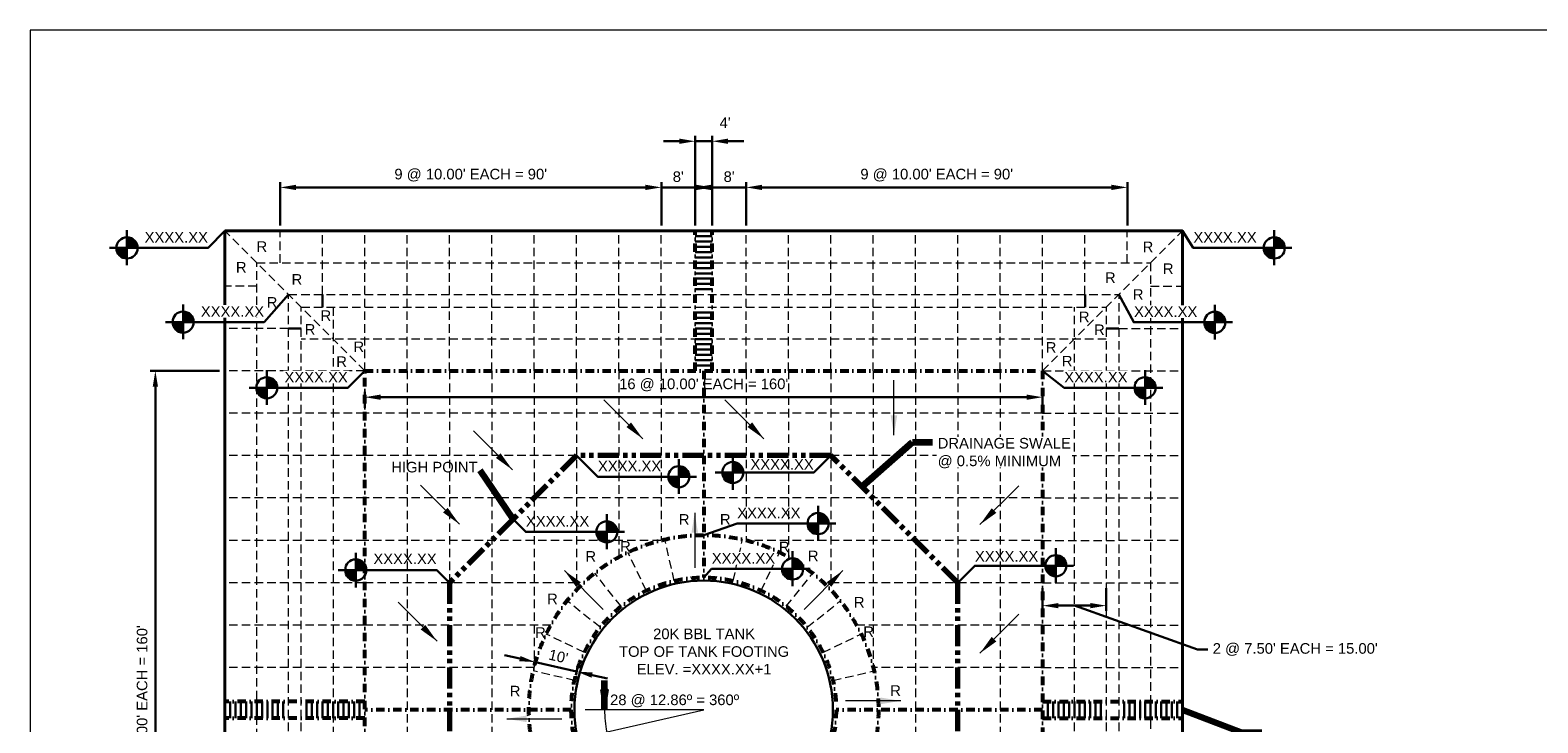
# Model space of a CAD drawing. Header units: inches. Extents: x -3399 to 3801, y -2299 to 2621.
# Tile 2 of 3: x -3399 to 872, y 660 to 2621. Entities that reach past the tile are written whole.
import ezdxf
from ezdxf.enums import TextEntityAlignment as Align

# ---------------------------------------------------------------- set-up
doc = ezdxf.new("R2010")
doc.units = ezdxf.units.IN
doc.header["$MEASUREMENT"] = 0
for name, pattern in [('( Dashdot )', [12.012, 6, -3, 0.012, -3]), ('( Dashed )', [9, 6, -3]), ('( Phantom )', [30, 15, -3, 3, -3, 3, -3])]:
    doc.linetypes.add(name, pattern=pattern)
doc.layers.get('DefPoints').update_dxf_attribs({"lineweight": 0})
for name, color, linetype, lineweight in [('C-BLDG-OTLN', 2, 'Continuous', 70), ('C-DTCH-CNTR', 1, '( Phantom )', 0), ('C-FUEL-TANK', 2, 'Continuous', 30), ('C-JNTS-CNTT', 4, '( Dashed )', 30), ('C-JNTS-EXPJ', 27, '( Dashdot )', 30), ('C-SITE-STRS', 5, 'Continuous', 30), ('C-STRM-FLOW', 5, 'Continuous', 30), ('G-ANNO-DIMS', 2, 'Continuous', 0), ('G-ANNO-NOTE', 4, 'Continuous', 30), ('G-ANNO-SYMB', 5, 'Continuous', 30)]:
    doc.layers.add(name, color=color, linetype=linetype, lineweight=lineweight)
doc.layers.add('G-ANNO-NPLT', color=2, linetype='Continuous', lineweight=0, plot=False)
doc.styles.add("AEC_AC_23CivDims-CC_1_20'", font='arial.ttf', dxfattribs={"height": 30})
doc.styles.add("AEC_AC_55Text-LeftTop_1_20'", font='arial.ttf', dxfattribs={"height": 30})
doc.styles.add('Style-Arial', font='arial.ttf')
doc.styles.add('TEXT', font='romans.shx', dxfattribs={"width": 0.8})
doc.dimstyles.new("AEC_AC_23_Civ-Dims_20'", dxfattribs={"dimtxt": 30, "dimasz": 45, "dimexe": 15, "dimexo": 15, "dimgap": 15, "dimtad": 1, "dimlfac": 0.083333, "dimzin": 15, "dimdsep": 46, "dimtxsty": "AEC_AC_23CivDims-CC_1_20'", "dimcen": 0.09, "dimclrd": 256, "dimclre": 256, "dimazin": 2, "dimtfac": 1, "dimtmove": 1, "dimatfit": 3, "dimfxl": 1, "dimfrac": 1, "dimtolj": 1, "dimtzin": 15, "dimlwd": 30, "dimlwe": 30, "dimarcsym": 0})
doc.dimstyles.new('USACE ARROW DIM SET', dxfattribs={"dimtxt": 30, "dimasz": 56.4, "dimexe": 15, "dimexo": 15, "dimgap": 15, "dimtad": 1, "dimzin": 15, "dimdsep": 46, "dimtxsty": 'TEXT', "dimcen": 1.08, "dimclrd": 256, "dimclre": 256, "dimazin": 2, "dimtfac": 1, "dimtmove": 1, "dimatfit": 3, "dimfxl": 1, "dimfrac": 1, "dimtzin": 15, "dimlwd": 0, "dimlwe": -1, "dimarcsym": 0})

# ---------------------------------------------------------------- blocks, each defined once
blk = doc.blocks.new('*U108')
at = {"layer": 'C-SITE-STRS'}
for p, q in [((-183, 24, 0), (-183, -24, 0)), ((-168, 24, 0), (-168, -24, 0)), ((-153, 24, 0), (-153, -24, 0)), ((-138, 24, 0), (-138, -24, 0)), ((-123, 24, 0), (-123, -24, 0)), ((-108, 24, 0), (-108, -24, 0)), ((-93, 24, 0), (-93, -24, 0)), ((-78, 24, 0), (-78, -24, 0)), ((-63, 24, 0), (-63, -24, 0)), ((-48, 24, 0), (-48, -24, 0)), ((-33, 24, 0), (-33, -24, 0)), ((33, 24, 0), (33, -24, 0)), ((48, 24, 0), (48, -24, 0)), ((63, 24, 0), (63, -24, 0)), ((78, 24, 0), (78, -24, 0)), ((93, 24, 0), (93, -24, 0)), ((108, 24, 0), (108, -24, 0)), ((123, 24, 0), (123, -24, 0)), ((138, 24, 0), (138, -24, 0)), ((153, 24, 0), (153, -24, 0)), ((168, 24, 0), (168, -24, 0)), ((183, 24, 0), (183, -24, 0))]:
    blk.add_line(p, q, dxfattribs=at)
blk = doc.blocks.new('*D118')
at = {"layer": 'DefPoints', "color": 0, "transparency": 16777216}
for p in [(-531.1, 1056.3), (-351.1, 1056.3), (-351.1, 991.3)]:
    blk.add_point(p, dxfattribs=at)
at = {"layer": 'G-ANNO-NOTE', "lineweight": 30, "transparency": 16777216}
for p, q in [((-531.1, 1041.3), (-531.1, 976.3)), ((-351.1, 1041.3), (-351.1, 976.3)), ((-486.1, 991.3), (-396.1, 991.3)), ((-441.1, 991.3), (-92.7, 867.2)), ((-92.7, 867.2), (-62.7, 867.2))]:
    blk.add_line(p, q, dxfattribs=at)
at = {"layer": 'G-ANNO-NOTE', "transparency": 16777216}
for points in [[(-486.1, 998.8), (-486.1, 983.8), (-531.1, 991.3)], [(-396.1, 998.8), (-396.1, 983.8), (-351.1, 991.3)]]:
    blk.add_solid(points, dxfattribs=at)
at = {"layer": 'G-ANNO-NOTE', "color": 0, "transparency": 16777216, "insert": (184.5, 867.2), "char_height": 30, "attachment_point": 5, "style": "AEC_AC_23CivDims-CC_1_20'"}
blk.add_mtext("\\A1;2 @ 7.50' EACH = 15.00'", dxfattribs=at)
blk = doc.blocks.new('*D117')
at = {"layer": 'DefPoints', "color": 0, "transparency": 16777216}
for p in [(-531.1, 1581.6), (-2451.1, 1536.3), (-531.1, 1536.3)]:
    blk.add_point(p, dxfattribs=at)
at = {"layer": 'G-ANNO-DIMS', "lineweight": 30, "transparency": 16777216}
for p, q in [((-2451.1, 1551.3), (-2451.1, 1596.6)), ((-2406.1, 1581.6), (-576.1, 1581.6)), ((-531.1, 1551.3), (-531.1, 1596.6))]:
    blk.add_line(p, q, dxfattribs=at)
at = {"layer": 'G-ANNO-DIMS', "transparency": 16777216}
for points in [[(-2406.1, 1589.1), (-2406.1, 1574.1), (-2451.1, 1581.6)], [(-576.1, 1589.1), (-576.1, 1574.1), (-531.1, 1581.6)]]:
    blk.add_solid(points, dxfattribs=at)
at = {"layer": 'G-ANNO-DIMS', "color": 0, "lineweight": 30, "transparency": 16777216, "insert": (-1491.1, 1616.3), "char_height": 30, "attachment_point": 5, "style": "AEC_AC_23CivDims-CC_1_20'"}
blk.add_mtext("\\A1;16 @ 10.00' EACH = 160'", dxfattribs=at)
blk = doc.blocks.new('*D122')
at = {"layer": 'DefPoints', "color": 0, "transparency": 16777216}
for p in [(-2847.4, 1656.3), (-3044.3, -263.7), (-2847.4, -263.7)]:
    blk.add_point(p, dxfattribs=at)
at = {"layer": 'G-ANNO-DIMS', "lineweight": 30, "transparency": 16777216}
for p, q in [((-2862.4, 1656.3), (-3059.3, 1656.3)), ((-3044.3, 1611.3), (-3044.3, -218.7)), ((-2862.4, -263.7), (-3059.3, -263.7))]:
    blk.add_line(p, q, dxfattribs=at)
at = {"layer": 'G-ANNO-DIMS', "transparency": 16777216}
for points in [[(-3051.8, 1611.3), (-3036.8, 1611.3), (-3044.3, 1656.3)], [(-3051.8, -218.7), (-3036.8, -218.7), (-3044.3, -263.7)]]:
    blk.add_solid(points, dxfattribs=at)
at = {"layer": 'G-ANNO-DIMS', "color": 0, "lineweight": 30, "transparency": 16777216, "insert": (-3079, 696.3), "char_height": 30, "attachment_point": 5, "rotation": 90, "style": "AEC_AC_23CivDims-CC_1_20'"}
blk.add_mtext("\\A1;16 @ 10.00' EACH = 160'", dxfattribs=at)
blk = doc.blocks.new('*D124')
at = {"layer": 'DefPoints', "color": 0, "transparency": 16777216}
for p in [(-1973.7, 806.4), (-1856.7, 779.7), (-1851, 804.7)]:
    blk.add_point(p, dxfattribs=at)
at = {"layer": 'G-ANNO-DIMS', "lineweight": 30, "transparency": 16777216}
for p, q in [((-2011.9, 841.4), (-2055.8, 851.4)), ((-1970.4, 821), (-1964.7, 846)), ((-1968, 831.4), (-1851, 804.7)), ((-1853.4, 794.3), (-1847.7, 819.3)), ((-1807.2, 794.7), (-1763.3, 784.7))]:
    blk.add_line(p, q, dxfattribs=at)
at = {"layer": 'G-ANNO-DIMS', "transparency": 16777216}
for points in [[(-2010.2, 848.7), (-2013.6, 834.1), (-1968, 831.4)], [(-1805.5, 802), (-1808.8, 787.4), (-1851, 804.7)]]:
    blk.add_solid(points, dxfattribs=at)
at = {"layer": 'G-ANNO-DIMS', "color": 0, "lineweight": 30, "transparency": 16777216, "insert": (-1902.8, 847.6), "char_height": 30, "attachment_point": 5, "rotation": 347.1428, "style": "AEC_AC_23CivDims-CC_1_20'"}
blk.add_mtext("\\A1;10'", dxfattribs=at)
blk = doc.blocks.new('*D116')
at = {"layer": 'DefPoints', "color": 0, "transparency": 16777216}
for p in [(-1611.1, 2175.6), (-2691.1, 2052.3), (-1611.1, 2052.3)]:
    blk.add_point(p, dxfattribs=at)
at = {"layer": 'G-ANNO-DIMS', "lineweight": 30, "transparency": 16777216}
for p, q in [((-2691.1, 2067.3), (-2691.1, 2190.6)), ((-1611.1, 2067.3), (-1611.1, 2190.6)), ((-2646.1, 2175.6), (-1656.1, 2175.6))]:
    blk.add_line(p, q, dxfattribs=at)
at = {"layer": 'G-ANNO-DIMS', "transparency": 16777216}
for points in [[(-2646.1, 2183.1), (-2646.1, 2168.1), (-2691.1, 2175.6)], [(-1656.1, 2183.1), (-1656.1, 2168.1), (-1611.1, 2175.6)]]:
    blk.add_solid(points, dxfattribs=at)
at = {"layer": 'G-ANNO-DIMS', "color": 0, "lineweight": 30, "transparency": 16777216, "insert": (-2151.1, 2210.3), "char_height": 30, "attachment_point": 5, "style": "AEC_AC_23CivDims-CC_1_20'"}
blk.add_mtext("\\A1;9 @ 10.00' EACH = 90'", dxfattribs=at)
blk = doc.blocks.new('*D113')
at = {"layer": 'DefPoints', "color": 0, "transparency": 16777216}
for p in [(-1515.1, 2175.6), (-1611.1, 2052.5), (-1515.1, 2052.3)]:
    blk.add_point(p, dxfattribs=at)
at = {"layer": 'G-ANNO-DIMS', "lineweight": 30, "transparency": 16777216}
for p, q in [((-1611.1, 2067.5), (-1611.1, 2190.6)), ((-1515.1, 2067.3), (-1515.1, 2190.6)), ((-1656.1, 2175.6), (-1701.1, 2175.6)), ((-1611.1, 2175.6), (-1515.1, 2175.6)), ((-1470.1, 2175.6), (-1425.1, 2175.6))]:
    blk.add_line(p, q, dxfattribs=at)
at = {"layer": 'G-ANNO-DIMS', "transparency": 16777216}
for points in [[(-1656.1, 2183.1), (-1656.1, 2168.1), (-1611.1, 2175.6)], [(-1470.1, 2183.1), (-1470.1, 2168.1), (-1515.1, 2175.6)]]:
    blk.add_solid(points, dxfattribs=at)
at = {"layer": 'G-ANNO-DIMS', "color": 0, "lineweight": 30, "transparency": 16777216, "insert": (-1563.1, 2205.9), "char_height": 30, "attachment_point": 5, "style": "AEC_AC_23CivDims-CC_1_20'"}
blk.add_mtext("\\A1;8'", dxfattribs=at)
blk = doc.blocks.new('*D112')
at = {"layer": 'DefPoints', "color": 0, "transparency": 16777216}
for p in [(-1467.1, 2306.3), (-1515.1, 2052.3), (-1467.1, 2052.3)]:
    blk.add_point(p, dxfattribs=at)
at = {"layer": 'G-ANNO-DIMS', "lineweight": 30, "transparency": 16777216}
for p, q in [((-1560.1, 2306.3), (-1605.1, 2306.3)), ((-1515.1, 2067.3), (-1515.1, 2321.3)), ((-1515.1, 2306.3), (-1467.1, 2306.3)), ((-1467.1, 2067.3), (-1467.1, 2321.3)), ((-1422.1, 2306.3), (-1377.1, 2306.3))]:
    blk.add_line(p, q, dxfattribs=at)
at = {"layer": 'G-ANNO-DIMS', "transparency": 16777216}
for points in [[(-1560.1, 2313.8), (-1560.1, 2298.8), (-1515.1, 2306.3)], [(-1422.1, 2313.8), (-1422.1, 2298.8), (-1467.1, 2306.3)]]:
    blk.add_solid(points, dxfattribs=at)
at = {"layer": 'G-ANNO-DIMS', "color": 0, "lineweight": 30, "transparency": 16777216, "insert": (-1430.4, 2358.8), "char_height": 30, "attachment_point": 5, "style": "AEC_AC_23CivDims-CC_1_20'"}
blk.add_mtext("\\A1;4'", dxfattribs=at)
blk = doc.blocks.new('*D114')
at = {"layer": 'DefPoints', "color": 0, "transparency": 16777216}
for p in [(-1371.1, 2175.6), (-1467.1, 2052.3), (-1371.1, 2052.5)]:
    blk.add_point(p, dxfattribs=at)
at = {"layer": 'G-ANNO-DIMS', "lineweight": 30, "transparency": 16777216}
for p, q in [((-1467.1, 2067.3), (-1467.1, 2190.6)), ((-1371.1, 2067.5), (-1371.1, 2190.6)), ((-1512.1, 2175.6), (-1557.1, 2175.6)), ((-1467.1, 2175.6), (-1371.1, 2175.6)), ((-1326.1, 2175.6), (-1281.1, 2175.6))]:
    blk.add_line(p, q, dxfattribs=at)
at = {"layer": 'G-ANNO-DIMS', "transparency": 16777216}
for points in [[(-1512.1, 2183.1), (-1512.1, 2168.1), (-1467.1, 2175.6)], [(-1326.1, 2183.1), (-1326.1, 2168.1), (-1371.1, 2175.6)]]:
    blk.add_solid(points, dxfattribs=at)
at = {"layer": 'G-ANNO-DIMS', "color": 0, "lineweight": 30, "transparency": 16777216, "insert": (-1419.1, 2205.9), "char_height": 30, "attachment_point": 5, "style": "AEC_AC_23CivDims-CC_1_20'"}
blk.add_mtext("\\A1;8'", dxfattribs=at)
blk = doc.blocks.new('*D115')
at = {"layer": 'DefPoints', "color": 0, "transparency": 16777216}
for p in [(-291.1, 2175.6), (-1371.1, 2052.5), (-291.1, 2052.5)]:
    blk.add_point(p, dxfattribs=at)
at = {"layer": 'G-ANNO-DIMS', "lineweight": 30, "transparency": 16777216}
for p, q in [((-1371.1, 2067.5), (-1371.1, 2190.6)), ((-291.1, 2067.5), (-291.1, 2190.6)), ((-1326.1, 2175.6), (-336.1, 2175.6))]:
    blk.add_line(p, q, dxfattribs=at)
at = {"layer": 'G-ANNO-DIMS', "transparency": 16777216}
for points in [[(-1326.1, 2183.1), (-1326.1, 2168.1), (-1371.1, 2175.6)], [(-336.1, 2183.1), (-336.1, 2168.1), (-291.1, 2175.6)]]:
    blk.add_solid(points, dxfattribs=at)
at = {"layer": 'G-ANNO-DIMS', "color": 0, "lineweight": 30, "transparency": 16777216, "insert": (-831.1, 2210.3), "char_height": 30, "attachment_point": 5, "style": "AEC_AC_23CivDims-CC_1_20'"}
blk.add_mtext("\\A1;9 @ 10.00' EACH = 90'", dxfattribs=at)
blk = doc.blocks.new('TARGET')
for p, q in [((0, -0.4165), (0, 0.4165)), ((0.40625, 0), (-0.4165, 0)), ((0.24975, -0.0135), (-0.24975, 0.01375)), ((0.24875, -0.0265), (-0.24875, 0.02675)), ((0.247, -0.0395), (-0.247, 0.03975)), ((0.2445, -0.05225), (-0.2445, 0.0525)), ((0.2415, -0.065), (-0.2415, 0.06525)), ((0.23775, -0.0775), (-0.23775, 0.07775)), ((0.23325, -0.08975), (-0.23325, 0.09)), ((0.22825, -0.10175), (-0.22825, 0.102)), ((0.2225, -0.1135), (-0.2225, 0.11375)), ((0.21625, -0.125), (-0.21625, 0.12525)), ((0.2095, -0.13625), (-0.2095, 0.1365)), ((0.202, -0.147), (-0.202, 0.14725)), ((0.194, -0.15725), (-0.194, 0.1575)), ((0.1855, -0.16725), (-0.1855, 0.1675)), ((0.1765, -0.17675), (-0.1765, 0.177)), ((0.167, -0.18575), (-0.167, 0.186)), ((0.157, -0.19425), (-0.157, 0.1945)), ((0.1465, -0.20225), (-0.1465, 0.2025)), ((0.13575, -0.20975), (-0.13575, 0.21)), ((0.1245, -0.2165), (-0.1245, 0.21675)), ((0.113, -0.22275), (-0.113, 0.223)), ((0.10125, -0.22825), (-0.10125, 0.2285)), ((0.08925, -0.23325), (-0.08925, 0.2335)), ((0.077, -0.2375), (-0.077, 0.23775)), ((0.0645, -0.24125), (-0.0645, 0.2415)), ((0.05175, -0.24425), (-0.05175, 0.2445)), ((0.039, -0.24675), (-0.039, 0.247)), ((0.026, -0.2485), (-0.026, 0.24875)), ((0.013, -0.2495), (-0.013, 0.24975))]:
    blk.add_line(p, q)
blk.add_circle((-0.00012, 0.00005), 0.25)
blk = doc.blocks.new('*U109')
at = {"layer": 'G-ANNO-DIMS'}
for points in [[(-162.3, 30.3), (-171.7, 86.7), (-152.9, 86.7)], [(-153, -89.5), (-156.4, -32.4), (-134.7, -85.3)]]:
    blk.add_hatch(color=0, dxfattribs=at).paths.add_polyline_path(points)
at = {"layer": 'G-ANNO-DIMS', "flags": 128}
blk.add_lwpolyline([(-209.2, -44.5), (118.4, 30.3), (-217.6, 30.3)], dxfattribs=at)
at = {"layer": 'G-ANNO-DIMS'}
blk.add_arc((173.7, 30.3), 336, 180, 190.7579, dxfattribs=at)
at = {"layer": 'G-ANNO-DIMS', "lineweight": 30}
for points in [[(-162.3, 30.3), (-152.9, 86.7), (-171.7, 86.7)], [(-156.4, -32.4), (-153, -89.5), (-134.7, -85.3)]]:
    blk.add_3dface(points, dxfattribs=at)
at = {"layer": 'G-ANNO-DIMS', "insert": (36, 55.7), "char_height": 30, "attachment_point": 5, "style": 'Style-Arial'}
blk.add_mtext('28 @ 12.86º = 360º', dxfattribs=at)
at = {"layer": 'G-ANNO-DIMS', "lineweight": 30}
for points in [[(-162.3, 30.3), (-162.3, 113.8)], [(-156.4, -32.4), (-137.8, -113.8)]]:
    blk.add_leader(points, dimstyle='USACE ARROW DIM SET', override={"dimtxsty": 'Style-Arial', "dimclrd": 0, "dimldrblk": 'None', "dimlwd": 65534}, dxfattribs=at)

msp = doc.modelspace()

# ---------------------------------------------------------------- linework, layer by layer
at = {"layer": 'C-BLDG-OTLN', "lineweight": 40}
msp.add_3dface([(-2847.129, 2052.277, 66.892), (-135.129, 2052.277, 66.892), (-135.129, -659.723, 66.892), (-2847.129, -659.723, 66.892)], dxfattribs=at)
at = {"layer": 'C-DTCH-CNTR', "lineweight": 70, "ltscale": 4, "elevation": 66.892}
msp.add_lwpolyline([(-771.129, 36.277), (-771.129, 1056.277), (-1131.129, 1416.277), (-1851.129, 1416.277), (-2031.129, 1236.277), (-2031.129, 1236.277)], dxfattribs=at)
at = {"layer": 'C-DTCH-CNTR', "lineweight": 70, "ltscale": 4}
msp.add_polyline3d([(-2031.129, 1236.277, 66.892), (-2211.129, 1056.277, 66.892), (-2211.129, 336.277, 66.892), (-1851.129, -23.723, 66.892), (-831.129, -23.723, 126.892)], dxfattribs=at)
at = {"layer": 'C-FUEL-TANK'}
msp.add_circle((-1491.129, 696.277, 66.892), 366, dxfattribs=at)
at = {"layer": 'C-JNTS-CNTT', "lineweight": 0, "ltscale": 4}
for p, q in [((-2451.129, 1656.277, 66.892), (-2847.129, 2052.277, 66.892)), ((-2691.129, 1962.277, 66.892), (-2691.129, 2052.505, 66.892)), ((-2571.129, 1872.505, 66.892), (-2571.129, 2052.505, 66.892)), ((-2451.129, 1872.505, 66.892), (-2451.129, 2052.505, 66.892)), ((-2331.129, 1872.505, 66.892), (-2331.129, 2052.505, 66.892)), ((-2211.129, 1872.505, 66.892), (-2211.129, 2052.505, 66.892)), ((-2091.129, 1872.505, 66.892), (-2091.129, 2052.505, 66.892)), ((-1971.129, 1872.505, 66.892), (-1971.129, 2052.505, 66.892)), ((-1851.129, 1872.505, 66.892), (-1851.129, 2052.505, 66.892)), ((-1731.129, 1872.505, 66.892), (-1731.129, 2052.505, 66.892)), ((-1611.129, 1872.505, 66.892), (-1611.129, 2052.505, 66.892)), ((-1371.129, 1872.505, 66.892), (-1371.129, 2052.505, 66.892)), ((-1251.129, 1872.505, 66.892), (-1251.129, 2052.505, 66.892)), ((-1131.129, 1872.505, 66.892), (-1131.129, 2052.505, 66.892)), ((-1011.129, 1872.505, 66.892), (-1011.129, 2052.505, 66.892)), ((-891.129, 1872.505, 66.892), (-891.129, 2052.505, 66.892)), ((-771.129, 1872.505, 66.892), (-771.129, 2052.505, 66.892)), ((-651.129, 1872.505, 66.892), (-651.129, 2052.505, 66.892)), ((-531.129, 1872.505, 66.892), (-531.129, 2052.505, 66.892)), ((-531.129, 1656.277, 66.892), (-135.129, 2052.277, 66.892)), ((-411.129, 1872.505, 66.892), (-411.129, 2052.505, 66.892)), ((-291.129, 1962.277, 66.892), (-291.129, 2052.505, 66.892)), ((-2757.129, -569.723, 66.892), (-2757.129, 1962.277, 66.892)), ((-2757.129, 1962.277, 66.892), (-225.129, 1962.277, 66.892)), ((-225.129, 1962.277, 66.892), (-225.129, -569.723, 66.892)), ((-2757.129, 1896.277, 66.892), (-2847.357, 1896.277, 66.892)), ((-225.129, 1896.391, 66.892), (-135.014, 1896.391, 66.892)), ((-2451.129, 1836.277, 66.892), (-2451.129, 1872.277, 66.892)), ((-2331.129, 1836.277, 66.892), (-2331.129, 1872.277, 66.892)), ((-2211.129, 1836.277, 66.892), (-2211.129, 1872.277, 66.892)), ((-2091.129, 1836.277, 66.892), (-2091.129, 1872.277, 66.892)), ((-1971.129, 1836.277, 66.892), (-1971.129, 1872.277, 66.892)), ((-1851.129, 1836.277, 66.892), (-1851.129, 1872.277, 66.892)), ((-1731.129, 1836.277, 66.892), (-1731.129, 1872.277, 66.892)), ((-1611.129, 1836.277, 66.892), (-1611.129, 1872.277, 66.892)), ((-1371.129, 1836.277, 66.892), (-1371.129, 1872.277, 66.892)), ((-1251.129, 1836.277, 66.892), (-1251.129, 1872.277, 66.892)), ((-1131.129, 1836.277, 66.892), (-1131.129, 1872.277, 66.892)), ((-1011.129, 1836.277, 66.892), (-1011.129, 1872.277, 66.892)), ((-891.129, 1836.277, 66.892), (-891.129, 1872.277, 66.892)), ((-771.129, 1836.277, 66.892), (-771.129, 1872.277, 66.892)), ((-651.129, 1836.277, 66.892), (-651.129, 1872.277, 66.892)), ((-531.129, 1836.277, 66.892), (-531.129, 1872.277, 66.892)), ((-2541.129, 1836.277, 66.892), (-2541.129, -443.723, 66.892)), ((-2451.129, 1656.277, 66.892), (-2451.129, 1836.277, 66.892)), ((-2331.129, 1656.277, 66.892), (-2331.129, 1836.277, 66.892)), ((-2211.129, 1656.277, 66.892), (-2211.129, 1836.277, 66.892)), ((-2091.129, 1656.277, 66.892), (-2091.129, 1836.277, 66.892)), ((-1971.129, 1656.277, 66.892), (-1971.129, 1836.277, 66.892)), ((-1851.129, 1656.277, 66.892), (-1851.129, 1836.277, 66.892)), ((-1731.129, 1656.277, 66.892), (-1731.129, 1836.277, 66.892)), ((-1611.129, 1656.277, 66.892), (-1611.129, 1836.277, 66.892)), ((-1371.129, 1656.277, 66.892), (-1371.129, 1836.277, 66.892)), ((-1251.129, 1656.277, 66.892), (-1251.129, 1836.277, 66.892)), ((-1131.129, 1656.277, 66.892), (-1131.129, 1836.277, 66.892)), ((-1011.129, 1656.277, 66.892), (-1011.129, 1836.277, 66.892)), ((-891.129, 1656.277, 66.892), (-891.129, 1836.277, 66.892)), ((-771.129, 1656.277, 66.892), (-771.129, 1836.277, 66.892)), ((-651.129, 1656.277, 66.892), (-651.129, 1836.277, 66.892)), ((-531.129, 1656.277, 66.892), (-531.129, 1836.277, 66.892)), ((-441.129, -443.723, 66.892), (-441.129, 1836.277, 66.892)), ((-2667.357, 1776.277, 66.892), (-2847.357, 1776.277, 66.892)), ((-315.014, 1776.391, 66.892), (-135.014, 1776.391, 66.892)), ((-351.129, 1746.277, 66.892), (-2631.129, 1746.277, 66.892)), ((-2667.357, 1656.277, 66.892), (-2847.357, 1656.277, 66.892)), ((-2631.129, 1656.277, 66.892), (-2667.129, 1656.277, 66.892)), ((-2451.129, 1656.277, 66.892), (-2631.129, 1656.277, 66.892)), ((-2331.129, 1656.277, 66.892), (-2331.129, -263.723, 66.892)), ((-2211.129, 1656.277, 66.892), (-2211.129, 1056.277, 66.892)), ((-2091.129, 1656.277, 66.892), (-2091.129, -263.723, 66.892)), ((-1971.129, 1656.277, 66.892), (-1971.129, 817.211, 66.892)), ((-1851.129, 1656.277, 66.892), (-1851.129, 1056.277, 66.892)), ((-1731.129, 1656.277, 66.892), (-1731.129, 1129.203, 66.892)), ((-1611.129, 1656.277, 66.892), (-1611.129, 1176.511, 66.892)), ((-1371.129, 1656.277, 66.892), (-1371.129, 1176.511, 66.892)), ((-1251.129, 1656.277, 66.892), (-1251.129, 1129.203, 66.892)), ((-1131.129, 1656.277, 66.892), (-1131.129, 1056.277, 66.892)), ((-1011.129, 1656.277, 66.892), (-1011.129, 817.211, 66.892)), ((-891.129, 1656.277, 66.892), (-891.129, -263.723, 66.892)), ((-771.129, 1656.277, 66.892), (-771.129, 1056.277, 66.892)), ((-651.129, 1656.277, 66.892), (-651.129, -263.723, 66.892)), ((-531.129, 1656.277, 66.892), (-351.129, 1656.277, 66.892)), ((-351.129, 1656.277, 66.892), (-315.129, 1656.277, 66.892)), ((-315.014, 1656.391, 66.892), (-135.014, 1656.391, 66.892)), ((-2667.357, 1536.277, 66.892), (-2847.357, 1536.277, 66.892)), ((-2631.129, 1536.277, 66.892), (-2667.129, 1536.277, 66.892)), ((-2451.129, 1536.277, 66.892), (-2631.129, 1536.277, 66.892)), ((-531.129, 1536.277, 66.892), (-2451.129, 1536.277, 66.892)), ((-531.129, 1536.277, 66.892), (-351.129, 1536.277, 66.892)), ((-351.129, 1536.277, 66.892), (-315.129, 1536.277, 66.892)), ((-315.014, 1536.391, 66.892), (-135.014, 1536.391, 66.892)), ((-2667.357, 1416.277, 66.892), (-2847.357, 1416.277, 66.892)), ((-2631.129, 1416.277, 66.892), (-2667.129, 1416.277, 66.892)), ((-2451.129, 1416.277, 66.892), (-2631.129, 1416.277, 66.892)), ((-531.129, 1416.277, 66.892), (-1131.129, 1416.277, 66.892)), ((-531.129, 1416.277, 66.892), (-351.129, 1416.277, 66.892)), ((-351.129, 1416.277, 66.892), (-315.129, 1416.277, 66.892)), ((-315.014, 1416.391, 66.892), (-135.014, 1416.391, 66.892)), ((-2667.357, 1296.277, 66.892), (-2847.357, 1296.277, 66.892)), ((-2631.129, 1296.277, 66.892), (-2667.129, 1296.277, 66.892)), ((-2451.129, 1296.277, 66.892), (-2631.129, 1296.277, 66.892)), ((-531.129, 1296.277, 66.892), (-2451.129, 1296.277, 66.892)), ((-531.129, 1296.277, 66.892), (-351.129, 1296.277, 66.892)), ((-351.129, 1296.277, 66.892), (-315.129, 1296.277, 66.892)), ((-315.014, 1296.391, 66.892), (-135.014, 1296.391, 66.892)), ((-2667.357, 1176.277, 66.892), (-2847.357, 1176.277, 66.892)), ((-2631.129, 1176.277, 66.892), (-2667.129, 1176.277, 66.892)), ((-2451.129, 1176.277, 66.892), (-2631.129, 1176.277, 66.892)), ((-1612.062, 1176.277, 66.892), (-2451.129, 1176.277, 66.892)), ((-1574.574, 1061.875, 66.892), (-1601.276, 1178.866, 66.892)), ((-1407.683, 1061.875, 66.892), (-1380.98, 1178.866, 66.892)), ((-531.129, 1176.277, 66.892), (-1370.195, 1176.277, 66.892)), ((-531.129, 1176.277, 66.892), (-351.129, 1176.277, 66.892)), ((-351.129, 1176.277, 66.892), (-315.129, 1176.277, 66.892)), ((-315.014, 1176.391, 66.892), (-135.014, 1176.391, 66.892)), ((-1653.835, 1034.14, 66.892), (-1705.901, 1142.257, 66.892)), ((-1328.422, 1034.14, 66.892), (-1276.356, 1142.256, 66.892)), ((-1724.937, 989.464, 66.892), (-1799.756, 1083.284, 66.892)), ((-1257.32, 989.463, 66.892), (-1182.501, 1083.283, 66.892)), ((-2667.357, 1056.277, 66.892), (-2847.357, 1056.277, 66.892)), ((-2631.129, 1056.277, 66.892), (-2667.129, 1056.277, 66.892)), ((-2451.129, 1056.277, 66.892), (-2631.129, 1056.277, 66.892)), ((-1851.129, 1056.277, 66.892), (-2451.129, 1056.277, 66.892)), ((-1841.146, 1046.295, 66.892), (-1851.129, 1056.277, 66.892)), ((-1141.111, 1046.295, 66.892), (-1131.129, 1056.277, 66.892)), ((-531.129, 1056.277, 66.892), (-1131.129, 1056.277, 66.892)), ((-531.129, 1056.277, 66.892), (-351.129, 1056.277, 66.892)), ((-351.129, 1056.277, 66.892), (-315.129, 1056.277, 66.892)), ((-315.014, 1056.391, 66.892), (-135.014, 1056.391, 66.892)), ((-1784.315, 930.086, 66.892), (-1878.135, 1004.905, 66.892)), ((-1197.942, 930.085, 66.892), (-1104.122, 1004.904, 66.892)), ((-2667.357, 936.277, 66.892), (-2847.357, 936.277, 66.892)), ((-2631.129, 936.277, 66.892), (-2667.129, 936.277, 66.892)), ((-2451.129, 936.277, 66.892), (-2631.129, 936.277, 66.892)), ((-1924.055, 936.277, 66.892), (-2451.129, 936.277, 66.892)), ((-1828.992, 858.984, 66.892), (-1937.108, 911.05, 66.892)), ((-1153.265, 858.983, 66.892), (-1045.149, 911.049, 66.892)), ((-531.129, 936.277, 66.892), (-1058.202, 936.277, 66.892)), ((-531.129, 936.277, 66.892), (-351.129, 936.277, 66.892)), ((-351.129, 936.277, 66.892), (-315.129, 936.277, 66.892)), ((-315.014, 936.391, 66.892), (-135.014, 936.391, 66.892)), ((-2667.357, 816.277, 66.892), (-2847.357, 816.277, 66.892)), ((-2631.129, 816.277, 66.892), (-2667.129, 816.277, 66.892)), ((-2451.129, 816.277, 66.892), (-2631.129, 816.277, 66.892)), ((-1971.363, 816.277, 66.892), (-2451.129, 816.277, 66.892)), ((-531.129, 816.277, 66.892), (-1010.894, 816.277, 66.892)), ((-531.129, 816.277, 66.892), (-351.129, 816.277, 66.892)), ((-351.129, 816.277, 66.892), (-315.129, 816.277, 66.892)), ((-315.014, 816.391, 66.892), (-135.014, 816.391, 66.892)), ((-1856.726, 779.723, 66.892), (-1973.718, 806.425, 66.892)), ((-1125.531, 779.722, 66.892), (-1008.539, 806.424, 66.892))]:
    msp.add_line(p, q, dxfattribs=at)
at = {"layer": 'C-JNTS-CNTT', "lineweight": 18, "ltscale": 4}
msp.add_line((-1851.129, 1416.277, 66.892), (-2451.129, 1416.277, 66.892), dxfattribs=at)
at = {"layer": 'C-JNTS-CNTT', "lineweight": 0, "ltscale": 4}
for points in [[(-2667.129, 1872.277, 66.892), (-315.129, 1872.277, 66.892), (-315.129, -479.723, 66.892), (-2667.129, -479.723, 66.892)], [(-2631.129, 1836.277, 66.892), (-351.129, 1836.277, 66.892), (-351.129, -443.723, 66.892), (-2631.129, -443.723, 66.892)]]:
    msp.add_3dface(points, dxfattribs=at)
at = {"layer": 'C-JNTS-EXPJ', "lineweight": 53, "ltscale": 4}
for p, q in [((-1515.129, 1656.277, 66.892), (-1515.129, 2052.277, 66.892)), ((-1467.129, 1656.277, 66.892), (-1467.129, 2052.277, 66.892)), ((-2451.129, 1656.277, 66.892), (-531.129, 1656.277, 66.892)), ((-2451.129, -263.723, 66.892), (-2451.129, 1656.277, 66.892)), ((-1491.129, 1656.277, 66.892), (-1491.129, 1071.277, 66.892)), ((-531.129, 1656.277, 66.892), (-531.129, -263.723, 66.892)), ((-2451.129, 720.277, 66.892), (-2847.129, 720.277, 66.892)), ((-1866.129, 696.277, 66.892), (-2451.129, 696.277, 66.892)), ((-531.129, 696.277, 66.892), (-1116.129, 696.277, 66.892)), ((-531.129, 720.277, 66.892), (-135.129, 720.277, 66.892)), ((-2451.129, 672.277, 66.892), (-2847.129, 672.277, 66.892)), ((-531.129, 672.277, 66.892), (-135.129, 672.277, 66.892))]:
    msp.add_line(p, q, dxfattribs=at)
for radius in [495, 375]:
    msp.add_circle((-1491.129, 696.277, 66.892), radius, dxfattribs=at)
at = {"layer": 'G-ANNO-NOTE', "elevation": 106733.452, "flags": 128}
for points in [[(-2847.129, 2052.277), (-2895.129, 2004.277), (-3074.717, 2004.277)], [(-135.129, 2052.277), (-104.417, 2004.277), (75.172, 2004.277)], [(-2667.129, 1872.277), (-2736.136, 1794.196), (-2915.724, 1794.196)], [(-315.129, 1872.277), (-272.876, 1793.571), (-93.287, 1793.571)], [(-2451.129, 1656.277), (-2499.129, 1608.277), (-2678.717, 1608.277)], [(-531.129, 1656.277), (-470.491, 1608.277), (-290.902, 1608.277)], [(-1851.129, 1416.277), (-1791.129, 1356.277), (-1611.54, 1356.277)], [(-1131.129, 1416.277), (-1179.129, 1368.277), (-1358.717, 1368.277)], [(-2031.129, 1236.277), (-1995.129, 1200.277), (-1815.54, 1200.277)], [(-1491.129, 1191.277), (-1396.664, 1223.72), (-1217.076, 1223.72)], [(-2211.129, 1056.277), (-2247.129, 1092.277), (-2426.717, 1092.277)], [(-1491.129, 1071.277), (-1468.861, 1095.321), (-1289.272, 1095.321)], [(-771.129, 1056.277), (-723.129, 1104.277), (-543.54, 1104.277)]]:
    msp.add_lwpolyline(points, dxfattribs=at)
at = {"layer": 'G-ANNO-NOTE', "elevation": 66.892}
for points in [[(-2571.129, 1872.505), (-2571.129, 1836.277)], [(-410.81, 1836.277), (-410.81, 1872.277)], [(-2667.357, 1776.277), (-2631.129, 1776.277)], [(-315.014, 1776.391), (-351.129, 1776.391)]]:
    msp.add_lwpolyline(points, dxfattribs=at)
at = {"layer": 'G-ANNO-NPLT'}
msp.add_3dface([(-3399.001, -2299.152, 66.892), (3800.999, -2299.152, 66.892), (3800.999, 2620.848, 66.892), (-3399.001, 2620.848, 66.892)], dxfattribs=at)

# ---------------------------------------------------------------- block references
at = {"layer": 'C-SITE-STRS'}
for p, rotation in [((-1491.127, 1854.276, 66.89), 90), ((-2649.128, 696.278, 66.89), 180)]:
    msp.add_blockref('*U108', p, dxfattribs=dict(at, rotation=rotation))
msp.add_blockref('*U108', (-333.129, 696.276, 66.89), dxfattribs=at)
at = {"layer": 'G-ANNO-DIMS', "lineweight": 30}
msp.add_blockref('*U109', (-1609.505, 665.965, 66.892), dxfattribs=at)
at = {"layer": 'G-ANNO-SYMB', "ltscale": 15, "xscale": 120, "yscale": 120, "zscale": 120}
for p, rotation in [((-3124.697, 2004.277, 106733.452), 270), ((125.152, 2004.277, 106733.452), 270), ((-2965.704, 1794.196, 106733.452), 270), ((-43.307, 1793.571, 106733.452), 270), ((-2728.697, 1608.277, 106733.452), 270), ((-240.922, 1608.277, 106733.452), 270), ((-1408.697, 1368.277, 106733.452), 270), ((-1561.56, 1356.277, 106733.452), 270), ((-1765.56, 1200.277, 106733.452), 270), ((-1167.096, 1223.72, 106733.452), 270), ((-493.56, 1104.277, 106733.452), 270), ((-2476.697, 1092.277, 106733.452), 89.99999999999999), ((-1239.292, 1095.321, 106733.452), 270)]:
    msp.add_blockref('TARGET', p, dxfattribs=dict(at, rotation=rotation))

# ---------------------------------------------------------------- texts
at = {"layer": 'G-ANNO-NOTE', "style": "AEC_AC_55Text-LeftTop_1_20'"}
for p in [(-3074.717, 2049.391, 106733.452), (-103.92, 2049.391, 106733.452), (-1790.631, 1401.391, 106733.452), (-1358.717, 1406.648, 106733.452), (-1994.631, 1245.391, 106733.452), (-1396.167, 1268.835, 106733.452)]:
    msp.add_text('XXXX.XX', height=30, dxfattribs=at).set_placement(p, align=Align.TOP_LEFT)
for p in [(-2247.472, 1108.903, 106733.452), (-543.386, 1116.132, 106733.452)]:
    msp.add_text('XXXX.XX', height=30, dxfattribs=at).set_placement(p, align=Align.RIGHT)
at = {"layer": 'G-ANNO-NOTE', "char_height": 30, "style": "AEC_AC_55Text-LeftTop_1_20'"}
for s, insert, attachment_point in [('R', (-2757.817, 2023.074, 66.892), 1), ('R', (-247.737, 2022.143, 66.892), 1), ('R', (-2816.13, 1964.43, 66.892), 1), ('R', (-2658.47, 1930.169, 66.892), 1), ('R', (-354.489, 1935.103, 66.892), 1), ('R', (-190.35, 1960.413, 66.892), 1), ('R', (-275.505, 1887.425, 66.892), 1), ('R', (-2728.97, 1865.044, 66.892), 1), ('R', (-2576.362, 1827.504, 66.892), 1), ('R', (-428.537, 1823.988, 66.892), 1), ('R', (-2621.407, 1788.613, 66.892), 1), ('R', (-385.342, 1787.567, 66.892), 1), ('R', (-2483.185, 1739.229, 66.892), 1), ('R', (-522.331, 1737.565, 66.892), 1), ('R', (-2531.933, 1697.252, 66.892), 1), ('R', (-476.668, 1698.675, 66.892), 1), ('R', (-1561.747, 1250.627, 66.892), 1), ('R', (-1445.122, 1250.627, 66.892), 1), ('R', (-1728.003, 1173.979, 66.892), 1), ('R', (-1278.051, 1172.383, 66.892), 1), ('R', (-1826.18, 1145.784, 66.892), 1), ('R', (-1195.982, 1147.074, 66.892), 1), ('R', (-1934.783, 1025.409, 66.892), 1), ('R', (-1065.626, 1015.896, 66.892), 1), ('R', (-1968.662, 930.124, 66.892), 1), ('20K BBL TANK\\PTOP OF TANK FOOTING\\PELEV. =XXXX.XX+1', (-1490.007, 861.395), 5), ('R', (-1039.093, 932.56, 66.892), 1), ('R', (-2040.501, 764.41, 66.892), 1), ('R', (-962.808, 765.964, 66.892), 1)]:
    msp.add_mtext(s, dxfattribs=dict(at, insert=insert, attachment_point=attachment_point))
at = {"layer": 'G-ANNO-NOTE', "insert": (-2376.042, 1398.56, 66.892), "char_height": 30, "width": 245.70399, "attachment_point": 1, "style": "AEC_AC_55Text-LeftTop_1_20'"}
msp.add_mtext('HIGH POINT', dxfattribs=at)

# ---------------------------------------------------------------- dimensions: what is measured, and where the dimension line sits
at = {"layer": 'G-ANNO-DIMS', "lineweight": 30}
for base, p1, p2, text, picture, middle in [((-1611.129, 2175.608, 66.892), (-2691.129, 2052.277, 66.892), (-1611.129, 2052.277, 66.892), "9 @ 10.00' EACH = <>", '*D116', (-2151.129, 2210.294, 66.892)), ((-291.129, 2175.608, 66.892), (-1371.129, 2052.505, 66.892), (-291.129, 2052.505, 66.892), "9 @ 10.00' EACH = <>", '*D115', (-831.129, 2210.294, 66.892)), ((-531.129, 1581.649, 66.892), (-2451.129, 1536.277, 66.892), (-531.129, 1536.277, 66.892), "16 @ 10.00' EACH = <>", '*D117', (-1491.129, 1616.336, 66.892))]:
    dim = msp.add_linear_dim(base=base, p1=p1, p2=p2, text=text, dimstyle="AEC_AC_23_Civ-Dims_20'", override={"dimpost": "'"}, dxfattribs=at)
    dim.commit()
    dim.dimension.update_dxf_attribs({"geometry": picture, "text_midpoint": middle})
for base, p1, p2, override, picture, middle in [((-1467.129, 2306.288, 66.892), (-1515.129, 2052.277, 66.892), (-1467.129, 2052.277, 66.892), {"dimtad": 0, "dimpost": "'"}, '*D112', (-1430.379, 2358.788, 66.892)), ((-1515.129, 2175.608, 66.892), (-1611.129, 2052.505, 66.892), (-1515.129, 2052.277, 66.892), {"dimpost": "'"}, '*D113', (-1563.129, 2205.925, 66.892)), ((-1371.129, 2175.608, 66.892), (-1467.129, 2052.277, 66.892), (-1371.129, 2052.505, 66.892), {"dimpost": "'"}, '*D114', (-1419.129, 2205.925, 66.892))]:
    dim = msp.add_linear_dim(base=base, p1=p1, p2=p2, dimstyle="AEC_AC_23_Civ-Dims_20'", override=override, dxfattribs=at)
    dim.commit()
    dim.dimension.update_dxf_attribs({"geometry": picture, "text_midpoint": middle})
dim = msp.add_linear_dim(base=(-3044.314, -263.723, 66.892), p1=(-2847.357, 1656.277, 66.892), p2=(-2847.357, -263.723, 66.892), angle=270, text="16 @ 10.00' EACH = <>", dimstyle="AEC_AC_23_Civ-Dims_20'", override={"dimpost": "'"}, dxfattribs=at)
dim.commit()
dim.dimension.update_dxf_attribs({"geometry": '*D122', "text_midpoint": (-3079, 696.277, 66.892)})
dim = msp.add_linear_dim(base=(-1851.026, 804.699, 66.892), p1=(-1973.718, 806.425, 66.892), p2=(-1856.726, 779.723, 66.892), angle=347.14278, dimstyle="AEC_AC_23_Civ-Dims_20'", override={"dimpost": "'"}, dxfattribs=at)
dim.commit()
dim.dimension.update_dxf_attribs({"geometry": '*D124', "text_midpoint": (-1902.775, 847.608, 66.892)})
at = {"layer": 'G-ANNO-NOTE'}
dim = msp.add_linear_dim(base=(-351.129, 991.333, 66.892), p1=(-531.129, 1056.277, 66.892), p2=(-351.129, 1056.277, 66.892), text="2 @ 7.50' EACH = 15.00'", dimstyle="AEC_AC_23_Civ-Dims_20'", override={"dimtad": 0, "dimpost": "'"}, dxfattribs=at)
dim.commit()
dim.dimension.update_dxf_attribs({"geometry": '*D118', "text_midpoint": (-47.658, 867.226, 66.892), "dimtype": 160})

# ---------------------------------------------------------------- leaders
at = {"layer": 'C-STRM-FLOW', "lineweight": 0}
for points in [[(-952.156, 1473.928, 66.892), (-952.156, 1629.928, 66.892)], [(-1663.639, 1463.812, 66.892), (-1773.948, 1574.12, 66.892)], [(-1320.568, 1463.812, 66.892), (-1430.876, 1574.12, 66.892)], [(-2033.025, 1376.061, 66.892), (-2143.334, 1486.369, 66.892)], [(-2183.119, 1222.008, 66.892), (-2293.427, 1332.317, 66.892)], [(-708.637, 1220.703, 66.892), (-598.328, 1331.011, 66.892)], [(-1516.558, 1254.324, 66.892), (-1516.558, 1098.324, 66.892)], [(-1885.728, 1090.876, 66.892), (-1775.419, 980.567, 66.892)], [(-1096.529, 1090.876, 66.892), (-1206.838, 980.567, 66.892)], [(-2246.47, 890.504, 66.892), (-2356.778, 1000.812, 66.892)], [(-708.637, 856.465, 66.892), (-598.328, 966.774, 66.892)], [(-933.081, 721.706, 66.892), (-1089.081, 721.706, 66.892)], [(-2049.176, 670.847, 66.892), (-1893.176, 670.847, 66.892)]]:
    msp.add_leader(points, dimstyle='USACE ARROW DIM SET', override={"dimtxsty": 'Style-Arial', "dimclrd": 0, "dimlwd": 18}, dxfattribs=at)
at = {"layer": 'G-ANNO-NOTE', "annotation_type": 0, "has_hookline": 1, "hookline_direction": 0}
for points, text_width in [([(-1041.537, 1329.656), (-899.738, 1454.63), (-843.338, 1454.63)], 371.787), ([(-135.129, 696.277, 66.892), (33.315, 632.51, 66.892), (89.715, 632.51, 66.892)], 230.832)]:
    msp.add_leader(points, dimstyle='USACE ARROW DIM SET', override={"dimtad": 0, "dimtxsty": 'Style-Arial', "dimclrd": 0, "dimlwd": 65534}, dxfattribs=dict(at, text_width=text_width))
at = {"layer": 'G-ANNO-NOTE'}
msp.add_leader([(-2031.129, 1236.277, 66.892), (-2124.432, 1373.971, 66.892)], dimstyle='USACE ARROW DIM SET', override={"dimtad": 0, "dimtxsty": 'Style-Arial', "dimclrd": 0, "dimlwd": 65534}, dxfattribs=at)

# ---------------------------------------------------------------- next in the draw order: texts
at = {"layer": 'G-ANNO-NOTE', "char_height": 30, "width": 180.26245, "attachment_point": 1, "style": "AEC_AC_55Text-LeftTop_1_20'", "bg_fill": 3, "box_fill_scale": 1.1, "bg_fill_color": 256, "bg_fill_transparency": 0}
for insert in [(-2915.54, 1839.31, 106733.452), (-272.194, 1838.685, 106733.452), (-2678.533, 1653.391, 106733.452), (-469.81, 1653.391, 106733.452), (-1468.179, 1140.435, 106733.452)]:
    msp.add_mtext('XXXX.XX', dxfattribs=dict(at, insert=insert))
at = {"layer": 'G-ANNO-NOTE', "insert": (-828.338, 1380.243), "char_height": 30, "attachment_point": 7, "style": "AEC_AC_55Text-LeftTop_1_20'", "bg_fill": 3, "box_fill_scale": 1.1, "bg_fill_color": 256, "bg_fill_transparency": 0}
msp.add_mtext('DRAINAGE SWALE\\P@ 0.5% MINIMUM', dxfattribs=at)

doc.saveas('drawing.dxf')
